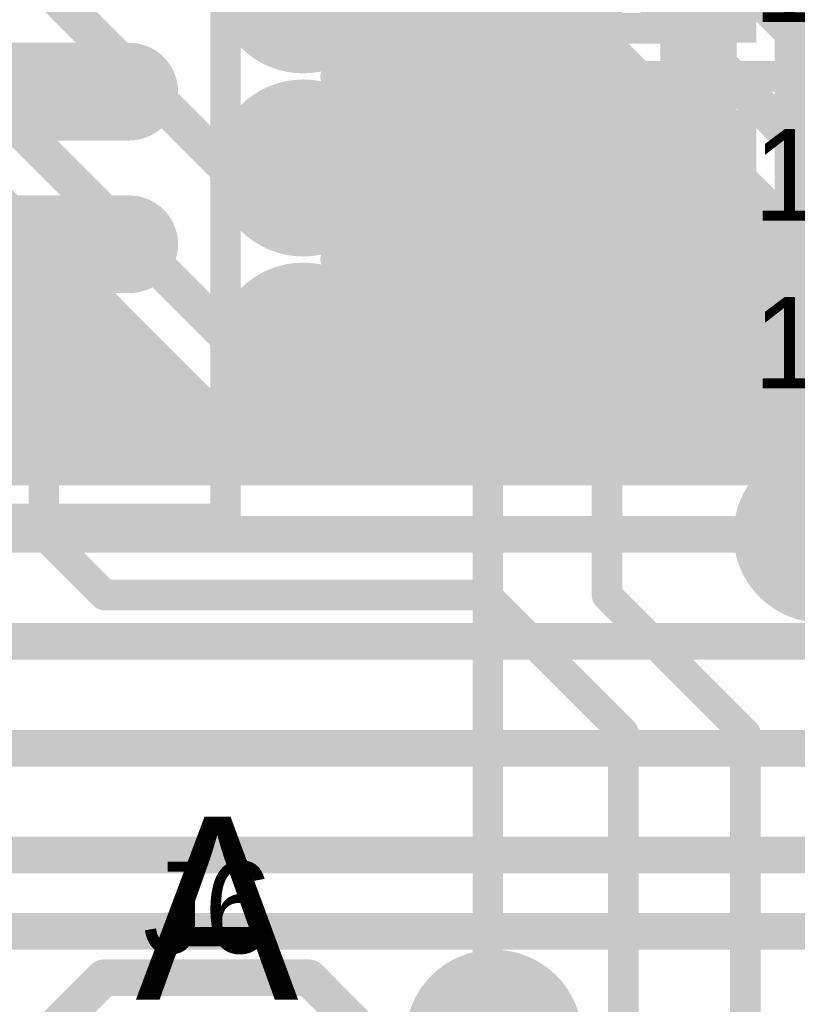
# Model space of a CAD drawing. Extents: x 7.17 to 14.1, y 4 to 11.75.
# Tile 60 of 214: x 8.84 to 9.1, y 7.76 to 8.08. Entities that reach past the tile are written whole.
import ezdxf

# ---------------------------------------------------------------- set-up
doc = ezdxf.new("R2010")
doc.units = 0
doc.layers.get('0').update_dxf_attribs({"linetype": 'CONTINUOUS'})
for name, color, linetype in [('BOTTOMLAYER', 5, 'CONTINUOUS'), ('BOTTOMSOLDER', 6, 'CONTINUOUS'), ('INTERNALPLANE1', 76, 'CONTINUOUS'), ('MECHANICAL1', 6, 'CONTINUOUS'), ('MECHANICAL5', 56, 'CONTINUOUS'), ('MECHANICAL7', 56, 'CONTINUOUS'), ('TOPLAYER', 1, 'CONTINUOUS'), ('TOPOVERLAY', 2, 'CONTINUOUS'), ('TOPPASTE', 8, 'CONTINUOUS'), ('TOPSOLDER', 216, 'CONTINUOUS')]:
    doc.layers.add(name, color=color, linetype=linetype)

# ---------------------------------------------------------------- blocks, each defined once
blk = doc.blocks.new('SO16_71')
at = {"layer": 'MECHANICAL1', "const_width": 0.01}
for points in [[(0.195, -0.245), (0.2225, -0.245)], [(0.2225, -0.255), (0.2225, -0.245)], [(0.195, -0.255), (0.2225, -0.255)], [(0.195, -0.295), (0.2225, -0.295)], [(0.2225, -0.305), (0.2225, -0.295)], [(0.195, -0.305), (0.2225, -0.305)], [(0.195, -0.345), (0.2225, -0.345)], [(0.2225, -0.355), (0.2225, -0.345)], [(0.195, -0.355), (0.2225, -0.355)]]:
    blk.add_lwpolyline(points, dxfattribs=at)
at = {"layer": 'MECHANICAL1', "const_width": 0.005}
for points in [[(0.22, -0.245, 1), (0.225, -0.245, 1)], [(0.22, -0.245, 1), (0.225, -0.245, 1)], [(0.22, -0.255, 1), (0.225, -0.255, 1)], [(0.22, -0.255, 1), (0.225, -0.255, 1)], [(0.22, -0.295, 1), (0.225, -0.295, 1)], [(0.22, -0.295, 1), (0.225, -0.295, 1)], [(0.22, -0.305, 1), (0.225, -0.305, 1)], [(0.22, -0.305, 1), (0.225, -0.305, 1)], [(0.22, -0.345, 1), (0.225, -0.345, 1)], [(0.22, -0.345, 1), (0.225, -0.345, 1)], [(0.22, -0.355, 1), (0.225, -0.355, 1)], [(0.22, -0.355, 1), (0.225, -0.355, 1)]]:
    blk.add_lwpolyline(points, format="xyb", close=True, dxfattribs=at)
at = {"layer": 'TOPLAYER', "const_width": 0.024}
for points in [[(0.248457, -0.25), (0.192457, -0.25)], [(0.248457, -0.3), (0.192457, -0.3)], [(0.248457, -0.35), (0.192457, -0.35)]]:
    blk.add_lwpolyline(points, dxfattribs=at)
at = {"layer": 'TOPLAYER', "const_width": 0.012}
for points in [[(0.242457, -0.25, 1), (0.254457, -0.25, 1)], [(0.242457, -0.3, 1), (0.254457, -0.3, 1)], [(0.242457, -0.35, 1), (0.254457, -0.35, 1)]]:
    blk.add_lwpolyline(points, format="xyb", close=True, dxfattribs=at)
at = {"layer": 'TOPOVERLAY', "const_width": 0.01}
for points in [[(0.28, -0.39), (0.28, 0.04)], [(-0.06, -0.39), (0.28, -0.39)]]:
    blk.add_lwpolyline(points, dxfattribs=at)
at = {"layer": 'TOPOVERLAY', "const_width": 0.005}
blk.add_lwpolyline([(0.2775, -0.39, 1), (0.2825, -0.39, 1)], format="xyb", close=True, dxfattribs=at)
blk.add_lwpolyline([(0.2775, -0.39, 1), (0.2825, -0.39, 1)], format="xyb", close=True, dxfattribs=at)
at = {"layer": 'TOPPASTE', "const_width": 0.024}
for points in [[(0.248457, -0.25), (0.192457, -0.25)], [(0.248457, -0.3), (0.192457, -0.3)], [(0.248457, -0.35), (0.192457, -0.35)]]:
    blk.add_lwpolyline(points, dxfattribs=at)
at = {"layer": 'TOPPASTE', "const_width": 0.012}
for points in [[(0.242457, -0.25, 1), (0.254457, -0.25, 1)], [(0.242457, -0.3, 1), (0.254457, -0.3, 1)], [(0.242457, -0.35, 1), (0.254457, -0.35, 1)]]:
    blk.add_lwpolyline(points, format="xyb", close=True, dxfattribs=at)
at = {"layer": 'TOPSOLDER', "const_width": 0.032}
for points in [[(0.248457, -0.25), (0.192457, -0.25)], [(0.248457, -0.3), (0.192457, -0.3)], [(0.248457, -0.35), (0.192457, -0.35)]]:
    blk.add_lwpolyline(points, dxfattribs=at)
at = {"layer": 'TOPSOLDER', "const_width": 0.016}
for points in [[(0.240457, -0.25, 1), (0.256457, -0.25, 1)], [(0.240457, -0.3, 1), (0.256457, -0.3, 1)], [(0.240457, -0.35, 1), (0.256457, -0.35, 1)]]:
    blk.add_lwpolyline(points, format="xyb", close=True, dxfattribs=at)
blk = doc.blocks.new('0603_127')
at = {"layer": 'MECHANICAL1', "const_width": 0.01}
for points in [[(-0.000531, -0.014252), (-0.000531, 0.015748)], [(-0.000531, 0.015748), (0.059468, 0.015748)], [(0.059468, -0.014252), (0.059468, 0.015748)], [(-0.000531, -0.014252), (0.059468, -0.014252)]]:
    blk.add_lwpolyline(points, dxfattribs=at)
at = {"layer": 'MECHANICAL1', "const_width": 0.005}
for points in [[(-0.003031, 0.015748, 1), (0.001969, 0.015748, 1)], [(-0.003031, 0.015748, 1), (0.001969, 0.015748, 1)], [(0.056968, 0.015748, 1), (0.061968, 0.015748, 1)], [(0.056968, 0.015748, 1), (0.061968, 0.015748, 1)], [(-0.003031, -0.014252, 1), (0.001969, -0.014252, 1)], [(-0.003031, -0.014252, 1), (0.001969, -0.014252, 1)], [(0.056968, -0.014252, 1), (0.061968, -0.014252, 1)], [(0.056968, -0.014252, 1), (0.061968, -0.014252, 1)]]:
    blk.add_lwpolyline(points, format="xyb", close=True, dxfattribs=at)
at = {"layer": 'TOPLAYER'}
for points in [[(-0.015, -0.015), (0.015, -0.015), (-0.015, 0.015), (0.015, 0.015)], [(0.045, -0.015), (0.075, -0.015), (0.045, 0.015), (0.075, 0.015)]]:
    blk.add_solid(points, dxfattribs=at)
at = {"layer": 'TOPOVERLAY', "const_width": 0.01}
for points in [[(-0.03, 0), (-0.03, 0.03)], [(-0.03, 0.03), (0.09, 0.03)], [(0.09, -0.03), (0.09, 0.03)], [(-0.03, -0.03), (-0.03, 0)], [(-0.03, -0.03), (0.09, -0.03)]]:
    blk.add_lwpolyline(points, dxfattribs=at)
at = {"layer": 'TOPOVERLAY', "const_width": 0.005}
for points in [[(-0.0325, 0.03, 1), (-0.0275, 0.03, 1)], [(-0.0325, 0.03, 1), (-0.0275, 0.03, 1)], [(0.0875, 0.03, 1), (0.0925, 0.03, 1)], [(0.0875, 0.03, 1), (0.0925, 0.03, 1)], [(-0.0325, 0, 1), (-0.0275, 0, 1)], [(-0.0325, 0, 1), (-0.0275, 0, 1)], [(-0.0325, -0.03, 1), (-0.0275, -0.03, 1)], [(-0.0325, -0.03, 1), (-0.0275, -0.03, 1)], [(0.0875, -0.03, 1), (0.0925, -0.03, 1)], [(0.0875, -0.03, 1), (0.0925, -0.03, 1)]]:
    blk.add_lwpolyline(points, format="xyb", close=True, dxfattribs=at)
at = {"layer": 'TOPPASTE'}
for points in [[(-0.015, -0.015), (0.015, -0.015), (-0.015, 0.015), (0.015, 0.015)], [(0.045, -0.015), (0.075, -0.015), (0.045, 0.015), (0.075, 0.015)]]:
    blk.add_solid(points, dxfattribs=at)
at = {"layer": 'TOPSOLDER'}
for points in [[(-0.019, -0.019), (0.019, -0.019), (-0.019, 0.019), (0.019, 0.019)], [(0.041, -0.019), (0.079, -0.019), (0.041, 0.019), (0.079, 0.019)]]:
    blk.add_solid(points, dxfattribs=at)
blk = doc.blocks.new('0603_128')
at = {"layer": 'MECHANICAL1', "const_width": 0.01}
for points in [[(-0.000531, -0.014252), (-0.000531, 0.015748)], [(-0.000531, 0.015748), (0.059468, 0.015748)], [(0.059468, -0.014252), (0.059468, 0.015748)], [(-0.000531, -0.014252), (0.059468, -0.014252)]]:
    blk.add_lwpolyline(points, dxfattribs=at)
at = {"layer": 'MECHANICAL1', "const_width": 0.005}
for points in [[(-0.003031, 0.015748, 1), (0.001969, 0.015748, 1)], [(-0.003031, 0.015748, 1), (0.001969, 0.015748, 1)], [(0.056968, 0.015748, 1), (0.061968, 0.015748, 1)], [(0.056968, 0.015748, 1), (0.061968, 0.015748, 1)], [(-0.003031, -0.014252, 1), (0.001969, -0.014252, 1)], [(-0.003031, -0.014252, 1), (0.001969, -0.014252, 1)], [(0.056968, -0.014252, 1), (0.061968, -0.014252, 1)], [(0.056968, -0.014252, 1), (0.061968, -0.014252, 1)]]:
    blk.add_lwpolyline(points, format="xyb", close=True, dxfattribs=at)
at = {"layer": 'TOPLAYER'}
for points in [[(-0.015, -0.015), (0.015, -0.015), (-0.015, 0.015), (0.015, 0.015)], [(0.045, -0.015), (0.075, -0.015), (0.045, 0.015), (0.075, 0.015)]]:
    blk.add_solid(points, dxfattribs=at)
at = {"layer": 'TOPOVERLAY', "const_width": 0.01}
for points in [[(-0.03, 0), (-0.03, 0.03)], [(-0.03, 0.03), (0.09, 0.03)], [(0.09, -0.03), (0.09, 0.03)], [(-0.03, -0.03), (-0.03, 0)], [(-0.03, -0.03), (0.09, -0.03)]]:
    blk.add_lwpolyline(points, dxfattribs=at)
at = {"layer": 'TOPOVERLAY', "const_width": 0.005}
for points in [[(-0.0325, 0.03, 1), (-0.0275, 0.03, 1)], [(-0.0325, 0.03, 1), (-0.0275, 0.03, 1)], [(0.0875, 0.03, 1), (0.0925, 0.03, 1)], [(0.0875, 0.03, 1), (0.0925, 0.03, 1)], [(-0.0325, 0, 1), (-0.0275, 0, 1)], [(-0.0325, 0, 1), (-0.0275, 0, 1)], [(-0.0325, -0.03, 1), (-0.0275, -0.03, 1)], [(-0.0325, -0.03, 1), (-0.0275, -0.03, 1)], [(0.0875, -0.03, 1), (0.0925, -0.03, 1)], [(0.0875, -0.03, 1), (0.0925, -0.03, 1)]]:
    blk.add_lwpolyline(points, format="xyb", close=True, dxfattribs=at)
at = {"layer": 'TOPPASTE'}
for points in [[(-0.015, -0.015), (0.015, -0.015), (-0.015, 0.015), (0.015, 0.015)], [(0.045, -0.015), (0.075, -0.015), (0.045, 0.015), (0.075, 0.015)]]:
    blk.add_solid(points, dxfattribs=at)
at = {"layer": 'TOPSOLDER'}
for points in [[(-0.019, -0.019), (0.019, -0.019), (-0.019, 0.019), (0.019, 0.019)], [(0.041, -0.019), (0.079, -0.019), (0.041, 0.019), (0.079, 0.019)]]:
    blk.add_solid(points, dxfattribs=at)
blk = doc.blocks.new('0603_129')
at = {"layer": 'MECHANICAL1', "const_width": 0.01}
for points in [[(-0.000531, 0.015748), (0.059468, 0.015748)], [(-0.000531, -0.014252), (-0.000531, 0.015748)], [(0.059468, -0.014252), (0.059468, 0.015748)], [(-0.000531, -0.014252), (0.059468, -0.014252)]]:
    blk.add_lwpolyline(points, dxfattribs=at)
at = {"layer": 'MECHANICAL1', "const_width": 0.005}
for points in [[(-0.003031, 0.015748, 1), (0.001969, 0.015748, 1)], [(-0.003031, 0.015748, 1), (0.001969, 0.015748, 1)], [(0.056968, 0.015748, 1), (0.061968, 0.015748, 1)], [(0.056968, 0.015748, 1), (0.061968, 0.015748, 1)], [(-0.003031, -0.014252, 1), (0.001969, -0.014252, 1)], [(-0.003031, -0.014252, 1), (0.001969, -0.014252, 1)], [(0.056968, -0.014252, 1), (0.061968, -0.014252, 1)], [(0.056968, -0.014252, 1), (0.061968, -0.014252, 1)]]:
    blk.add_lwpolyline(points, format="xyb", close=True, dxfattribs=at)
at = {"layer": 'TOPLAYER'}
for points in [[(-0.015, -0.015), (0.015, -0.015), (-0.015, 0.015), (0.015, 0.015)], [(0.045, -0.015), (0.075, -0.015), (0.045, 0.015), (0.075, 0.015)]]:
    blk.add_solid(points, dxfattribs=at)
at = {"layer": 'TOPOVERLAY', "const_width": 0.01}
for points in [[(-0.03, 0.03), (0.09, 0.03)], [(-0.03, 0), (-0.03, 0.03)], [(0.09, -0.03), (0.09, 0.03)], [(-0.03, -0.03), (-0.03, 0)], [(-0.03, -0.03), (0.09, -0.03)]]:
    blk.add_lwpolyline(points, dxfattribs=at)
at = {"layer": 'TOPOVERLAY', "const_width": 0.005}
for points in [[(-0.0325, 0.03, 1), (-0.0275, 0.03, 1)], [(-0.0325, 0.03, 1), (-0.0275, 0.03, 1)], [(0.0875, 0.03, 1), (0.0925, 0.03, 1)], [(0.0875, 0.03, 1), (0.0925, 0.03, 1)], [(-0.0325, 0, 1), (-0.0275, 0, 1)], [(-0.0325, 0, 1), (-0.0275, 0, 1)], [(-0.0325, -0.03, 1), (-0.0275, -0.03, 1)], [(-0.0325, -0.03, 1), (-0.0275, -0.03, 1)], [(0.0875, -0.03, 1), (0.0925, -0.03, 1)], [(0.0875, -0.03, 1), (0.0925, -0.03, 1)]]:
    blk.add_lwpolyline(points, format="xyb", close=True, dxfattribs=at)
at = {"layer": 'TOPPASTE'}
for points in [[(-0.015, -0.015), (0.015, -0.015), (-0.015, 0.015), (0.015, 0.015)], [(0.045, -0.015), (0.075, -0.015), (0.045, 0.015), (0.075, 0.015)]]:
    blk.add_solid(points, dxfattribs=at)
at = {"layer": 'TOPSOLDER'}
for points in [[(-0.019, -0.019), (0.019, -0.019), (-0.019, 0.019), (0.019, 0.019)], [(0.041, -0.019), (0.079, -0.019), (0.041, 0.019), (0.079, 0.019)]]:
    blk.add_solid(points, dxfattribs=at)

msp = doc.modelspace()

# ---------------------------------------------------------------- linework, layer by layer
at = {"layer": 'BOTTOMLAYER'}
for points, const_width in [([(8.909904, 8.265), (9.159904, 8.015)], 0.012), ([(8.895, 8.244904), (9.16, 7.979904)], 0.012), ([(8.96521, 8.14641), (9.145826, 7.965794)], 0.008), ([(8.963386, 8.141546), (9.174575, 7.930358)], 0.008), ([(8.960798, 8.137063), (9.171039, 7.926823)], 0.008), ([(8.957617, 8.133174), (9.167504, 7.923287)], 0.008), ([(8.95387, 8.12985), (9.163968, 7.919751)], 0.008), ([(8.949541, 8.127107), (9.160433, 7.916216)], 0.008), ([(8.834904, 8.11), (8.909904, 8.035)], 0.012), ([(8.960446, 8.076564), (8.997751, 8.113869)], 0.008), ([(8.952248, 8.061295), (9.001286, 8.110334)], 0.008), ([(8.956218, 8.058194), (9.004822, 8.106798)], 0.008), ([(8.959622, 8.054527), (9.008357, 8.103262)], 0.008), ([(8.964871, 8.104706), (9.156897, 7.91268)], 0.008), ([(8.962448, 8.050283), (9.011893, 8.099727)], 0.008), ([(8.964638, 8.045401), (9.015428, 8.096191)], 0.008), ([(8.966384, 8.096122), (9.119694, 7.942812)], 0.008), ([(8.966046, 8.039738), (9.018964, 8.092656)], 0.008), ([(8.965922, 8.089513), (9.109234, 7.946201)], 0.008), ([(8.966338, 8.032959), (9.022499, 8.08912)], 0.008), ([(8.964403, 8.023953), (9.026035, 8.085585)], 0.008), ([(8.964405, 8.083958), (9.101998, 7.946366)], 0.008), ([(8.950109, 8.002587), (9.029571, 8.082049)], 0.008), ([(8.954363, 7.999771), (9.033106, 8.078514)], 0.008), ([(8.962132, 8.079161), (9.09606, 7.945233)], 0.008), ([(8.95804, 7.996377), (9.036642, 8.074978)], 0.008), ([(8.959232, 8.07499), (9.090971, 7.943251)], 0.008), ([(8.955759, 8.071392), (9.08655, 7.940601)], 0.008), ([(8.961151, 7.992417), (9.040177, 8.071443)], 0.008), ([(8.947676, 8.063795), (8.95334, 8.069458)], 0.008), ([(8.951717, 8.068362), (9.082718, 7.937361)], 0.008), ([(8.963661, 7.987856), (9.043713, 8.067907)], 0.008), ([(8.947066, 8.065943), (8.950833, 8.062176)], 0.008), ([(8.965474, 7.982597), (9.047248, 8.064372)], 0.008), ([(8.829904, 8.06), (8.914904, 7.975)], 0.012), ([(8.966372, 7.976424), (9.050784, 8.060836)], 0.008), ([(8.96578, 7.968761), (9.054319, 8.0573)], 0.008), ([(8.959829, 7.955739), (9.057855, 8.053765)], 0.008), ([(8.96208, 8.050929), (9.078008, 7.935)], 0.008), ([(8.946161, 7.935), (9.06139, 8.050229)], 0.008), ([(8.953232, 7.935), (9.064926, 8.046694)], 0.008), ([(8.960303, 7.935), (9.068462, 8.043158)], 0.008), ([(8.739662, 8.04), (8.844662, 7.935)], 0.008), ([(8.746733, 8.04), (8.851733, 7.935)], 0.008), ([(8.753804, 8.04), (8.858804, 7.935)], 0.008), ([(8.760875, 8.04), (8.865875, 7.935)], 0.008), ([(8.767947, 8.04), (8.872947, 7.935)], 0.008), ([(8.775018, 8.04), (8.880018, 7.935)], 0.008), ([(8.782089, 8.04), (8.887089, 7.935)], 0.008), ([(8.78916, 8.04), (8.89416, 7.935)], 0.008), ([(8.796231, 8.04), (8.901231, 7.935)], 0.008), ([(8.803302, 8.04), (8.908302, 7.935)], 0.008), ([(8.810373, 8.04), (8.915373, 7.935)], 0.008), ([(8.817444, 8.04), (8.922444, 7.935)], 0.008), ([(8.82162, 8.04), (8.90073, 7.96089)], 0.008), ([(8.966017, 8.03992), (9.070937, 7.935)], 0.008), ([(8.967375, 7.935), (9.071997, 8.039623)], 0.008), ([(8.909904, 8.035), (8.934904, 8.035)], 0.012), ([(8.974446, 7.935), (9.075533, 8.036087)], 0.008), ([(8.966309, 8.032557), (9.063866, 7.935)], 0.008), ([(8.981517, 7.935), (9.079068, 8.032552)], 0.008), ([(8.988588, 7.935), (9.082604, 8.029016)], 0.008), ([(8.965248, 8.026547), (9.056795, 7.935)], 0.008), ([(8.995659, 7.935), (9.086139, 8.02548)], 0.008), ([(9.00273, 7.935), (9.089675, 8.021945)], 0.008), ([(8.755242, 7.935), (8.840931, 8.020689)], 0.008), ([(8.963319, 8.021405), (9.049724, 7.935)], 0.008), ([(9.009801, 7.935), (9.09321, 8.018409)], 0.008), ([(8.762313, 7.935), (8.844466, 8.017154)], 0.008), ([(8.960713, 8.01694), (9.042653, 7.935)], 0.008), ([(8.769384, 7.935), (8.848002, 8.013618)], 0.008), ([(8.957514, 8.013068), (9.035582, 7.935)], 0.008), ([(9.016872, 7.935), (9.096746, 8.014874)], 0.008), ([(8.776455, 7.935), (8.851537, 8.010082)], 0.008), ([(8.953751, 8.00976), (9.028511, 7.935)], 0.008), ([(9.023943, 7.935), (9.100281, 8.011338)], 0.008), ([(8.783526, 7.935), (8.855073, 8.006547)], 0.008), ([(8.949404, 8.007036), (9.02144, 7.935)], 0.008), ([(9.031014, 7.935), (9.103817, 8.007803)], 0.008), ([(8.790597, 7.935), (8.858608, 8.003011)], 0.008), ([(9.038085, 7.935), (9.107353, 8.004267)], 0.008), ([(8.797668, 7.935), (8.862144, 7.999476)], 0.008), ([(9.045157, 7.935), (9.110888, 8.000732)], 0.008), ([(8.804739, 7.935), (8.86568, 7.99594)], 0.008), ([(9.052228, 7.935), (9.114424, 7.997196)], 0.008), ([(9.059299, 7.935), (9.117959, 7.99366)], 0.008), ([(8.81181, 7.935), (8.869215, 7.992405)], 0.008), ([(9.06637, 7.935), (9.121495, 7.990125)], 0.008), ([(8.818881, 7.935), (8.872751, 7.988869)], 0.008), ([(9.073441, 7.935), (9.12503, 7.986589)], 0.008), ([(8.825952, 7.935), (8.876286, 7.985334)], 0.008), ([(8.964969, 7.9844), (9.014369, 7.935)], 0.008), ([(9.084569, 7.939057), (9.128566, 7.983054)], 0.008), ([(8.833024, 7.935), (8.879822, 7.981798)], 0.008), ([(8.840095, 7.935), (8.883357, 7.978262)], 0.008), ([(8.914904, 7.975), (8.934904, 7.975)], 0.012), ([(9.098406, 7.945822), (9.132101, 7.979518)], 0.008), ([(8.847166, 7.935), (8.886893, 7.974727)], 0.008), ([(8.966391, 7.975906), (9.007297, 7.935)], 0.008), ([(8.854237, 7.935), (8.890428, 7.971191)], 0.008), ([(8.861308, 7.935), (8.893964, 7.967656)], 0.008), ([(8.965891, 7.969336), (9.000226, 7.935)], 0.008), ([(8.868379, 7.935), (8.897499, 7.96412)], 0.008), ([(8.964348, 7.963807), (8.993155, 7.935)], 0.008), ([(8.87545, 7.935), (8.901038, 7.960587)], 0.008), ([(8.882521, 7.935), (8.905093, 7.957572)], 0.008), ([(8.962055, 7.959029), (8.986084, 7.935)], 0.008), ([(8.889592, 7.935), (8.910133, 7.955541)], 0.008), ([(8.908443, 7.956072), (8.929515, 7.935)], 0.008), ([(8.959138, 7.954876), (8.979013, 7.935)], 0.008), ([(8.896664, 7.935), (8.913527, 7.951864)], 0.008), ([(8.955648, 7.951294), (8.971942, 7.935)], 0.008), ([(8.903735, 7.935), (8.917487, 7.948753)], 0.008), ([(8.93909, 7.935), (8.954165, 7.950075)], 0.008), ([(8.951589, 7.948282), (8.964871, 7.935)], 0.008), ([(8.910806, 7.935), (8.922048, 7.946243)], 0.008), ([(8.917877, 7.935), (8.927307, 7.94443)], 0.008), ([(8.927106, 7.944481), (8.936587, 7.935)], 0.008), ([(8.932019, 7.935), (8.941143, 7.944124)], 0.008), ([(8.941525, 7.944204), (8.950729, 7.935)], 0.008), ([(8.946919, 7.945881), (8.9578, 7.935)], 0.008), ([(8.924948, 7.935), (8.93348, 7.943532)], 0.008), ([(8.935157, 7.943501), (8.943658, 7.935)], 0.008), ([(8.082604, 7.935), (9.080568, 7.935)], 0.008), ([(8.082604, 7.915), (9.104904, 7.915)], 0.012), ([(8.085912, 7.879904), (9.152405, 7.879904)], 0.012), ([(8.462405, 7.844904), (9.157405, 7.844904)], 0.012), ([(8.447405, 7.809904), (9.162405, 7.809904)], 0.012), ([(8.422405, 7.784904), (9.182405, 7.784904)], 0.012)]:
    msp.add_lwpolyline(points, dxfattribs=dict(at, const_width=const_width))
at = {"layer": 'BOTTOMLAYER', "const_width": 0.008}
for points in [[(8.966404, 8.095, -0.326113), (8.944509, 8.065)], [(8.944509, 8.065, -0.326113), (8.966404, 8.035)], [(8.966404, 8.035, -0.326113), (8.944509, 8.005)], [(8.944509, 8.005, -0.326113), (8.966404, 7.975)], [(8.966404, 7.975, -0.71298), (8.910098, 7.955586)], [(8.910098, 7.955586, -0.137088), (8.90073, 7.96089)], [(8.910098, 7.955586, -0.136516), (8.900762, 7.960858)], [(9.080568, 7.935, -0.704024), (9.136404, 7.915)]]:
    msp.add_lwpolyline(points, format="xyb", dxfattribs=at)
at = {"layer": 'BOTTOMLAYER'}
for points, const_width in [([(8.962405, 8.083958, 1), (8.966406, 8.083958, 1)], 0.004), ([(9.024035, 8.085585, 1), (9.028035, 8.085585, 1)], 0.004), ([(9.02757, 8.082049, 1), (9.031571, 8.082049, 1)], 0.004), ([(8.958445, 8.076564, 1), (8.962445, 8.076564, 1)], 0.004), ([(8.960132, 8.079161, 1), (8.964132, 8.079161, 1)], 0.004), ([(9.031106, 8.078514, 1), (9.035106, 8.078514, 1)], 0.004), ([(8.957232, 8.07499, 1), (8.961232, 8.07499, 1)], 0.004), ([(9.034642, 8.074978, 1), (9.038642, 8.074978, 1)], 0.004), ([(8.953759, 8.071392, 1), (8.957759, 8.071392, 1)], 0.004), ([(9.038177, 8.071443, 1), (9.042177, 8.071443, 1)], 0.004), ([(8.949717, 8.068362, 1), (8.953717, 8.068362, 1)], 0.004), ([(8.95134, 8.069458, 1), (8.95534, 8.069458, 1)], 0.004), ([(9.041713, 8.067907, 1), (9.045713, 8.067907, 1)], 0.004), ([(8.942509, 8.065, 1), (8.946509, 8.065, 1)], 0.004), ([(8.942509, 8.065, 1), (8.946509, 8.065, 1)], 0.004), ([(8.945066, 8.065943, 1), (8.949066, 8.065943, 1)], 0.004), ([(8.945676, 8.063795, 1), (8.949676, 8.063795, 1)], 0.004), ([(9.045248, 8.064372, 1), (9.049248, 8.064372, 1)], 0.004), ([(8.948833, 8.062176, 1), (8.952833, 8.062176, 1)], 0.004), ([(8.950248, 8.061295, 1), (8.954248, 8.061295, 1)], 0.004), ([(9.048784, 8.060836, 1), (9.052784, 8.060836, 1)], 0.004), ([(8.954218, 8.058194, 1), (8.958218, 8.058194, 1)], 0.004), ([(9.052319, 8.0573, 1), (9.056319, 8.0573, 1)], 0.004), ([(8.957622, 8.054527, 1), (8.961621, 8.054527, 1)], 0.004), ([(9.055855, 8.053765, 1), (9.059855, 8.053765, 1)], 0.004), ([(8.96008, 8.050929, 1), (8.96408, 8.050929, 1)], 0.004), ([(8.960448, 8.050283, 1), (8.964448, 8.050283, 1)], 0.004), ([(9.05939, 8.050229, 1), (9.063391, 8.050229, 1)], 0.004), ([(8.962637, 8.045401, 1), (8.966637, 8.045401, 1)], 0.004), ([(9.062926, 8.046694, 1), (9.066926, 8.046694, 1)], 0.004), ([(9.066462, 8.043158, 1), (9.070462, 8.043158, 1)], 0.004), ([(8.964017, 8.03992, 1), (8.968017, 8.03992, 1)], 0.004), ([(8.964046, 8.039738, 1), (8.968046, 8.039738, 1)], 0.004), ([(9.069997, 8.039623, 1), (9.073997, 8.039623, 1)], 0.004), ([(8.906904, 8.035, 1), (8.912904, 8.035, 1)], 0.006), ([(8.906904, 8.035, 1), (8.912904, 8.035, 1)], 0.006), ([(8.931904, 8.035, 1), (8.937904, 8.035, 1)], 0.006), ([(8.964404, 8.035, 1), (8.968404, 8.035, 1)], 0.004), ([(8.964404, 8.035, 1), (8.968404, 8.035, 1)], 0.004), ([(9.073533, 8.036087, 1), (9.077533, 8.036087, 1)], 0.004), ([(8.964309, 8.032557, 1), (8.968309, 8.032557, 1)], 0.004), ([(8.964338, 8.032959, 1), (8.968338, 8.032959, 1)], 0.004), ([(9.077068, 8.032552, 1), (9.081068, 8.032552, 1)], 0.004), ([(9.080604, 8.029016, 1), (9.084604, 8.029016, 1)], 0.004), ([(8.963249, 8.026547, 1), (8.967249, 8.026547, 1)], 0.004), ([(9.084139, 8.02548, 1), (9.088139, 8.02548, 1)], 0.004), ([(8.962404, 8.023953, 1), (8.966404, 8.023953, 1)], 0.004), ([(9.087675, 8.021945, 1), (9.091675, 8.021945, 1)], 0.004), ([(8.838931, 8.020689, 1), (8.842931, 8.020689, 1)], 0.004), ([(8.961319, 8.021405, 1), (8.965319, 8.021405, 1)], 0.004), ([(9.09121, 8.018409, 1), (9.09521, 8.018409, 1)], 0.004), ([(8.842466, 8.017154, 1), (8.846466, 8.017154, 1)], 0.004), ([(8.958713, 8.01694, 1), (8.962713, 8.01694, 1)], 0.004), ([(8.846002, 8.013618, 1), (8.850002, 8.013618, 1)], 0.004), ([(8.955514, 8.013068, 1), (8.959514, 8.013068, 1)], 0.004), ([(9.094746, 8.014874, 1), (9.098746, 8.014874, 1)], 0.004), ([(8.849537, 8.010082, 1), (8.853537, 8.010082, 1)], 0.004), ([(8.951751, 8.00976, 1), (8.955751, 8.00976, 1)], 0.004), ([(9.098282, 8.011338, 1), (9.102282, 8.011338, 1)], 0.004), ([(8.853073, 8.006547, 1), (8.857073, 8.006547, 1)], 0.004), ([(8.947404, 8.007036, 1), (8.951404, 8.007036, 1)], 0.004), ([(8.856608, 8.003011, 1), (8.860608, 8.003011, 1)], 0.004), ([(8.942509, 8.005, 1), (8.946509, 8.005, 1)], 0.004), ([(8.942509, 8.005, 1), (8.946509, 8.005, 1)], 0.004), ([(8.948109, 8.002587, 1), (8.952109, 8.002587, 1)], 0.004), ([(8.860144, 7.999476, 1), (8.864144, 7.999476, 1)], 0.004), ([(8.952363, 7.999771, 1), (8.956363, 7.999771, 1)], 0.004), ([(8.863679, 7.99594, 1), (8.867679, 7.99594, 1)], 0.004), ([(8.95604, 7.996377, 1), (8.96004, 7.996377, 1)], 0.004), ([(8.867215, 7.992405, 1), (8.871215, 7.992405, 1)], 0.004), ([(8.959151, 7.992417, 1), (8.963151, 7.992417, 1)], 0.004), ([(8.870751, 7.988869, 1), (8.874751, 7.988869, 1)], 0.004), ([(8.961661, 7.987856, 1), (8.965661, 7.987856, 1)], 0.004), ([(8.874286, 7.985334, 1), (8.878286, 7.985334, 1)], 0.004), ([(8.962969, 7.9844, 1), (8.966969, 7.9844, 1)], 0.004), ([(8.877822, 7.981798, 1), (8.881822, 7.981798, 1)], 0.004), ([(8.963474, 7.982597, 1), (8.967474, 7.982597, 1)], 0.004), ([(8.881357, 7.978262, 1), (8.885357, 7.978262, 1)], 0.004), ([(8.911904, 7.975, 1), (8.917904, 7.975, 1)], 0.006), ([(8.911904, 7.975, 1), (8.917904, 7.975, 1)], 0.006), ([(8.931904, 7.975, 1), (8.937904, 7.975, 1)], 0.006), ([(8.964372, 7.976424, 1), (8.968372, 7.976424, 1)], 0.004), ([(8.884893, 7.974727, 1), (8.888893, 7.974727, 1)], 0.004), ([(8.964391, 7.975906, 1), (8.968391, 7.975906, 1)], 0.004), ([(8.964404, 7.975, 1), (8.968404, 7.975, 1)], 0.004), ([(8.964404, 7.975, 1), (8.968404, 7.975, 1)], 0.004), ([(8.888428, 7.971191, 1), (8.892428, 7.971191, 1)], 0.004), ([(8.891964, 7.967656, 1), (8.895964, 7.967656, 1)], 0.004), ([(8.96378, 7.968761, 1), (8.96778, 7.968761, 1)], 0.004), ([(8.963891, 7.969336, 1), (8.967891, 7.969336, 1)], 0.004), ([(8.895499, 7.96412, 1), (8.899499, 7.96412, 1)], 0.004), ([(8.962348, 7.963807, 1), (8.966348, 7.963807, 1)], 0.004), ([(8.89873, 7.96089, 1), (8.90273, 7.96089, 1)], 0.004), ([(8.89873, 7.96089, 1), (8.90273, 7.96089, 1)], 0.004), ([(8.898762, 7.960858, 1), (8.902762, 7.960858, 1)], 0.004), ([(8.899038, 7.960587, 1), (8.903038, 7.960587, 1)], 0.004), ([(8.903093, 7.957572, 1), (8.907093, 7.957572, 1)], 0.004), ([(8.960055, 7.959029, 1), (8.964055, 7.959029, 1)], 0.004), ([(8.906443, 7.956072, 1), (8.910443, 7.956072, 1)], 0.004), ([(8.908098, 7.955586, 1), (8.912098, 7.955586, 1)], 0.004), ([(8.908098, 7.955586, 1), (8.912098, 7.955586, 1)], 0.004), ([(8.908098, 7.955586, 1), (8.912098, 7.955586, 1)], 0.004), ([(8.908133, 7.955541, 1), (8.912133, 7.955541, 1)], 0.004), ([(8.957137, 7.954876, 1), (8.961137, 7.954876, 1)], 0.004), ([(8.957829, 7.955739, 1), (8.961829, 7.955739, 1)], 0.004), ([(8.911527, 7.951864, 1), (8.915527, 7.951864, 1)], 0.004), ([(8.953648, 7.951294, 1), (8.957648, 7.951294, 1)], 0.004), ([(8.915487, 7.948753, 1), (8.919487, 7.948753, 1)], 0.004), ([(8.949589, 7.948282, 1), (8.953589, 7.948282, 1)], 0.004), ([(8.952165, 7.950075, 1), (8.956165, 7.950075, 1)], 0.004), ([(8.920048, 7.946243, 1), (8.924048, 7.946243, 1)], 0.004), ([(8.925106, 7.944481, 1), (8.929106, 7.944481, 1)], 0.004), ([(8.925307, 7.94443, 1), (8.929307, 7.94443, 1)], 0.004), ([(8.939143, 7.944124, 1), (8.943143, 7.944124, 1)], 0.004), ([(8.939525, 7.944204, 1), (8.943525, 7.944204, 1)], 0.004), ([(8.944918, 7.945881, 1), (8.948918, 7.945881, 1)], 0.004), ([(9.09406, 7.945233, 1), (9.09806, 7.945233, 1)], 0.004), ([(9.096406, 7.945822, 1), (9.100406, 7.945822, 1)], 0.004), ([(8.93148, 7.943532, 1), (8.93548, 7.943532, 1)], 0.004), ([(8.933157, 7.943501, 1), (8.937157, 7.943501, 1)], 0.004), ([(9.088971, 7.943251, 1), (9.092971, 7.943251, 1)], 0.004), ([(9.082569, 7.939057, 1), (9.086569, 7.939057, 1)], 0.004), ([(9.08455, 7.940601, 1), (9.08855, 7.940601, 1)], 0.004), ([(8.838095, 7.935, 1), (8.842095, 7.935, 1)], 0.004), ([(8.842662, 7.935, 1), (8.846662, 7.935, 1)], 0.004), ([(8.845166, 7.935, 1), (8.849166, 7.935, 1)], 0.004), ([(8.849733, 7.935, 1), (8.853733, 7.935, 1)], 0.004), ([(8.852237, 7.935, 1), (8.856237, 7.935, 1)], 0.004), ([(8.856804, 7.935, 1), (8.860804, 7.935, 1)], 0.004), ([(8.859308, 7.935, 1), (8.863308, 7.935, 1)], 0.004), ([(8.863876, 7.935, 1), (8.867876, 7.935, 1)], 0.004), ([(8.866379, 7.935, 1), (8.870379, 7.935, 1)], 0.004), ([(8.870947, 7.935, 1), (8.874947, 7.935, 1)], 0.004), ([(8.87345, 7.935, 1), (8.87745, 7.935, 1)], 0.004), ([(8.878018, 7.935, 1), (8.882018, 7.935, 1)], 0.004), ([(8.880521, 7.935, 1), (8.884521, 7.935, 1)], 0.004), ([(8.885089, 7.935, 1), (8.889089, 7.935, 1)], 0.004), ([(8.887592, 7.935, 1), (8.891592, 7.935, 1)], 0.004), ([(8.89216, 7.935, 1), (8.89616, 7.935, 1)], 0.004), ([(8.894664, 7.935, 1), (8.898663, 7.935, 1)], 0.004), ([(8.899231, 7.935, 1), (8.903231, 7.935, 1)], 0.004), ([(8.901735, 7.935, 1), (8.905735, 7.935, 1)], 0.004), ([(8.906302, 7.935, 1), (8.910302, 7.935, 1)], 0.004), ([(8.908806, 7.935, 1), (8.912806, 7.935, 1)], 0.004), ([(8.913373, 7.935, 1), (8.917373, 7.935, 1)], 0.004), ([(8.915877, 7.935, 1), (8.919877, 7.935, 1)], 0.004), ([(8.920444, 7.935, 1), (8.924444, 7.935, 1)], 0.004), ([(8.922948, 7.935, 1), (8.926948, 7.935, 1)], 0.004), ([(8.927515, 7.935, 1), (8.931515, 7.935, 1)], 0.004), ([(8.930019, 7.935, 1), (8.934019, 7.935, 1)], 0.004), ([(8.934586, 7.935, 1), (8.938586, 7.935, 1)], 0.004), ([(8.93709, 7.935, 1), (8.94109, 7.935, 1)], 0.004), ([(8.941658, 7.935, 1), (8.945658, 7.935, 1)], 0.004), ([(8.944161, 7.935, 1), (8.948161, 7.935, 1)], 0.004), ([(8.948729, 7.935, 1), (8.952729, 7.935, 1)], 0.004), ([(8.951232, 7.935, 1), (8.955232, 7.935, 1)], 0.004), ([(8.9558, 7.935, 1), (8.9598, 7.935, 1)], 0.004), ([(8.958303, 7.935, 1), (8.962303, 7.935, 1)], 0.004), ([(8.962871, 7.935, 1), (8.966871, 7.935, 1)], 0.004), ([(8.965374, 7.935, 1), (8.969375, 7.935, 1)], 0.004), ([(8.969942, 7.935, 1), (8.973942, 7.935, 1)], 0.004), ([(8.972446, 7.935, 1), (8.976446, 7.935, 1)], 0.004), ([(8.977013, 7.935, 1), (8.981013, 7.935, 1)], 0.004), ([(8.979517, 7.935, 1), (8.983517, 7.935, 1)], 0.004), ([(8.984084, 7.935, 1), (8.988084, 7.935, 1)], 0.004), ([(8.986588, 7.935, 1), (8.990588, 7.935, 1)], 0.004), ([(8.991155, 7.935, 1), (8.995155, 7.935, 1)], 0.004), ([(8.993659, 7.935, 1), (8.997659, 7.935, 1)], 0.004), ([(8.998226, 7.935, 1), (9.002226, 7.935, 1)], 0.004), ([(9.00073, 7.935, 1), (9.00473, 7.935, 1)], 0.004), ([(9.005297, 7.935, 1), (9.009298, 7.935, 1)], 0.004), ([(9.007801, 7.935, 1), (9.011801, 7.935, 1)], 0.004), ([(9.012369, 7.935, 1), (9.016369, 7.935, 1)], 0.004), ([(9.014872, 7.935, 1), (9.018872, 7.935, 1)], 0.004), ([(9.01944, 7.935, 1), (9.02344, 7.935, 1)], 0.004), ([(9.021943, 7.935, 1), (9.025943, 7.935, 1)], 0.004), ([(9.026511, 7.935, 1), (9.030511, 7.935, 1)], 0.004), ([(9.029014, 7.935, 1), (9.033014, 7.935, 1)], 0.004), ([(9.033582, 7.935, 1), (9.037582, 7.935, 1)], 0.004), ([(9.036086, 7.935, 1), (9.040085, 7.935, 1)], 0.004), ([(9.040653, 7.935, 1), (9.044653, 7.935, 1)], 0.004), ([(9.043157, 7.935, 1), (9.047157, 7.935, 1)], 0.004), ([(9.047724, 7.935, 1), (9.051724, 7.935, 1)], 0.004), ([(9.050228, 7.935, 1), (9.054228, 7.935, 1)], 0.004), ([(9.054795, 7.935, 1), (9.058795, 7.935, 1)], 0.004), ([(9.057299, 7.935, 1), (9.061299, 7.935, 1)], 0.004), ([(9.061866, 7.935, 1), (9.065866, 7.935, 1)], 0.004), ([(9.06437, 7.935, 1), (9.06837, 7.935, 1)], 0.004), ([(9.068937, 7.935, 1), (9.072937, 7.935, 1)], 0.004), ([(9.071441, 7.935, 1), (9.075441, 7.935, 1)], 0.004), ([(9.076009, 7.935, 1), (9.080008, 7.935, 1)], 0.004), ([(9.078568, 7.935, 1), (9.082568, 7.935, 1)], 0.004), ([(9.078568, 7.935, 1), (9.082568, 7.935, 1)], 0.004), ([(9.080718, 7.937361, 1), (9.084718, 7.937361, 1)], 0.004)]:
    msp.add_lwpolyline(points, format="xyb", close=True, dxfattribs=dict(at, const_width=const_width))
at = {"layer": 'BOTTOMSOLDER', "const_width": 0.0215}
for points in [[(8.924154, 8.095, 1), (8.945654, 8.095, 1)], [(8.924154, 8.035, 1), (8.945654, 8.035, 1)], [(8.924154, 7.975, 1), (8.945654, 7.975, 1)], [(9.094154, 7.915, 1), (9.115654, 7.915, 1)], [(8.986655, 7.749904, 1), (9.008155, 7.749904, 1)]]:
    msp.add_lwpolyline(points, format="xyb", close=True, dxfattribs=at)
at = {"layer": 'INTERNALPLANE1', "const_width": 0.029}
for points in [[(8.920404, 8.095, 1), (8.949404, 8.095, 1)], [(8.920404, 8.035, 1), (8.949404, 8.035, 1)], [(8.920404, 7.975, 1), (8.949404, 7.975, 1)], [(9.090404, 7.915, 1), (9.119404, 7.915, 1)], [(8.982905, 7.749904, 1), (9.011905, 7.749904, 1)]]:
    msp.add_lwpolyline(points, format="xyb", close=True, dxfattribs=at)
at = {"layer": 'MECHANICAL7', "const_width": 0.01}
msp.add_lwpolyline([(8.995404, 6.1245), (8.995404, 8.3315)], dxfattribs=at)
at = {"layer": 'TOPLAYER'}
for points, const_width in [([(9.064447, 7.975), (9.064447, 8.260457)], 0.025), ([(9.034447, 7.895082), (9.034447, 8.241327)], 0.01), ([(8.784904, 8.06), (8.849904, 8.06)], 0.012), ([(8.934904, 8.035), (9.004447, 8.035)], 0.012), ([(8.784904, 8.01), (8.849904, 8.01)], 0.012), ([(8.934904, 7.975), (9.004447, 7.975)], 0.012), ([(8.849904, 7.914982), (8.849904, 7.96)], 0.01), ([(8.849904, 7.914982), (8.869804, 7.895082)], 0.01), ([(8.869804, 7.895082), (8.994804, 7.895082)], 0.01), ([(8.994804, 7.895082), (9.039804, 7.850082)], 0.01), ([(9.034447, 7.895082), (9.079804, 7.849725)], 0.01), ([(9.039804, 7.550082), (9.039804, 7.850082)], 0.01), ([(9.079804, 7.510082), (9.079804, 7.849725)], 0.01), ([(8.804904, 7.705), (8.869612, 7.769708)], 0.012), ([(8.869612, 7.769708), (8.936769, 7.769708)], 0.012), ([(8.936769, 7.769708), (8.961769, 7.744708)], 0.012)]:
    msp.add_lwpolyline(points, dxfattribs=dict(at, const_width=const_width))
for points, const_width in [([(8.846904, 8.06, 1), (8.852904, 8.06, 1)], 0.006), ([(8.931904, 8.035, 1), (8.937904, 8.035, 1)], 0.006), ([(9.001447, 8.035, 1), (9.007447, 8.035, 1)], 0.006), ([(8.846904, 8.01, 1), (8.852904, 8.01, 1)], 0.006), ([(9.058197, 7.975, 1), (9.070697, 7.975, 1)], 0.0125), ([(8.931904, 7.975, 1), (8.937904, 7.975, 1)], 0.006), ([(9.001447, 7.975, 1), (9.007447, 7.975, 1)], 0.006), ([(8.847404, 7.96, 1), (8.852404, 7.96, 1)], 0.005), ([(8.847404, 7.914982, 1), (8.852404, 7.914982, 1)], 0.005), ([(8.847404, 7.914982, 1), (8.852404, 7.914982, 1)], 0.005), ([(8.867304, 7.895082, 1), (8.872304, 7.895082, 1)], 0.005), ([(8.867304, 7.895082, 1), (8.872304, 7.895082, 1)], 0.005), ([(8.992304, 7.895082, 1), (8.997304, 7.895082, 1)], 0.005), ([(8.992304, 7.895082, 1), (8.997304, 7.895082, 1)], 0.005), ([(9.031947, 7.895082, 1), (9.036947, 7.895082, 1)], 0.005), ([(9.031947, 7.895082, 1), (9.036947, 7.895082, 1)], 0.005), ([(9.037304, 7.850082, 1), (9.042304, 7.850082, 1)], 0.005), ([(9.037304, 7.850082, 1), (9.042304, 7.850082, 1)], 0.005), ([(9.077304, 7.849725, 1), (9.082304, 7.849725, 1)], 0.005), ([(9.077304, 7.849725, 1), (9.082304, 7.849725, 1)], 0.005), ([(8.866612, 7.769708, 1), (8.872612, 7.769708, 1)], 0.006), ([(8.866612, 7.769708, 1), (8.872612, 7.769708, 1)], 0.006), ([(8.933769, 7.769708, 1), (8.939769, 7.769708, 1)], 0.006), ([(8.933769, 7.769708, 1), (8.939769, 7.769708, 1)], 0.006)]:
    msp.add_lwpolyline(points, format="xyb", close=True, dxfattribs=dict(at, const_width=const_width))
at = {"layer": 'TOPSOLDER', "const_width": 0.0215}
for points in [[(8.924154, 8.095, 1), (8.945654, 8.095, 1)], [(8.924154, 8.035, 1), (8.945654, 8.035, 1)], [(8.924154, 7.975, 1), (8.945654, 7.975, 1)], [(9.094154, 7.915, 1), (9.115654, 7.915, 1)], [(8.986655, 7.749904, 1), (9.008155, 7.749904, 1)]]:
    msp.add_lwpolyline(points, format="xyb", close=True, dxfattribs=at)

# ---------------------------------------------------------------- block references
msp.add_blockref('SO16_71', (8.629447, 8.31))
at = {"rotation": 360}
for name, p in [('0603_127', (9.004447, 8.095)), ('0603_128', (9.004447, 8.035)), ('0603_129', (9.004447, 7.975))]:
    msp.add_blockref(name, p, dxfattribs=at)

# ---------------------------------------------------------------- texts
at = {"layer": 'MECHANICAL1'}
for p in [(9.082404, 8.08278), (9.082404, 8.01778), (9.082404, 7.96278)]:
    msp.add_text('10K', height=0.03, dxfattribs=at).set_placement(p)
at = {"layer": 'MECHANICAL5'}
msp.add_text('A', height=0.06, dxfattribs=at).set_placement((8.879904, 7.7625))
at = {"layer": 'TOPOVERLAY'}
msp.add_text('J6', height=0.03, dxfattribs=at).set_placement((8.882404, 7.77778))

doc.saveas('drawing.dxf')
